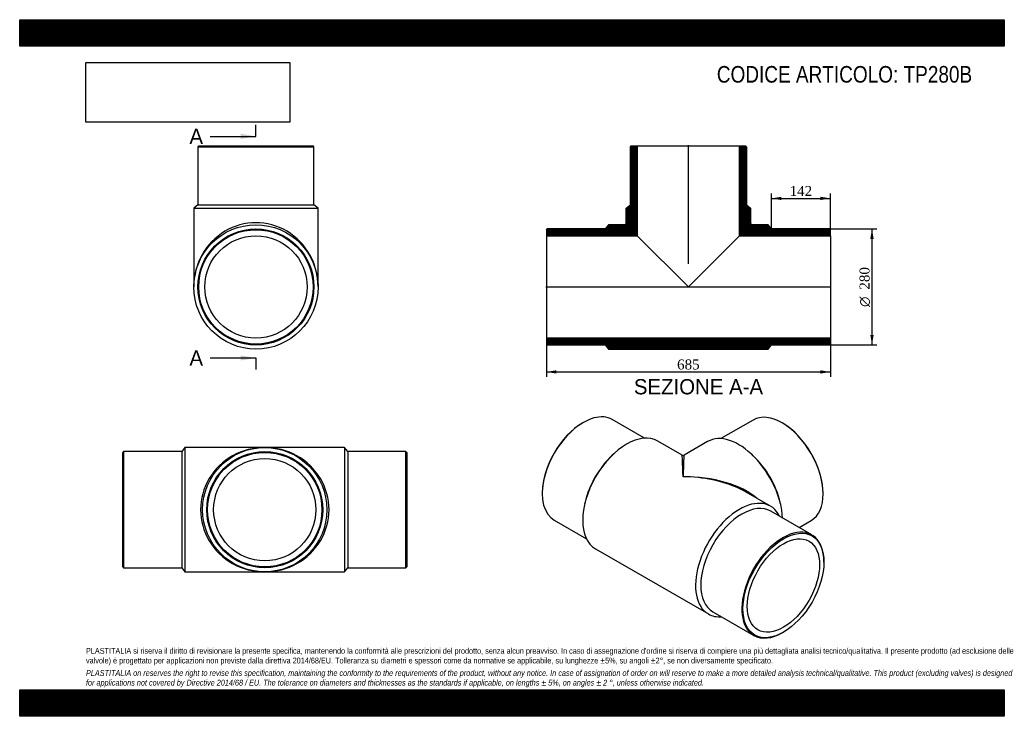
# Model space of a CAD drawing. Header units: millimetres. Extents: x 0 to 2376, y 0 to 1680.
import ezdxf
from ezdxf.enums import TextEntityAlignment as Align
from ezdxf.lldxf.tags import DXFTag

# ---------------------------------------------------------------- set-up
doc = ezdxf.new("R2010")
doc.units = ezdxf.units.MM
doc.header["$LTSCALE"] = 8
for name, color, linetype in [('Default', 7, 'Continuous'), ('DV4_Default', 7, 'Continuous'), ('TP280B', 7, 'Continuous')]:
    doc.layers.add(name, color=color, linetype=linetype)
doc.styles.add('SEACAD_Solid_Edge_ANSI', font='seans.ttf')
doc.styles.add('SEACAD_Solid_Edge_ANSI1_Symbols', font='semeca1.ttf')
doc.styles.add('SEACAD_Times_New_Roman', font='times.ttf')
tags = doc.linetypes.add('CENTER2', pattern=[28.575, 19.05, -3.175, 3.175, -3.175]).pattern_tags.tags
tags[10:11] = [DXFTag(74, 4), DXFTag(75, 0), DXFTag(340, '0'), DXFTag(46, 0.0), DXFTag(50, 0.0), DXFTag(44, 0.0), DXFTag(45, 0.0)]
tags[8:9] = [DXFTag(74, 4), DXFTag(75, 0), DXFTag(340, '0'), DXFTag(46, 0.0), DXFTag(50, 0.0), DXFTag(44, 0.0), DXFTag(45, 0.0)]
tags[6:7] = [DXFTag(74, 4), DXFTag(75, 0), DXFTag(340, '0'), DXFTag(46, 0.0), DXFTag(50, 0.0), DXFTag(44, 0.0), DXFTag(45, 0.0)]
tags[4:5] = [DXFTag(74, 4), DXFTag(75, 0), DXFTag(340, '0'), DXFTag(46, 0.0), DXFTag(50, 0.0), DXFTag(44, 0.0), DXFTag(45, 0.0)]
doc.dimstyles.new('ANSImm', dxfattribs={"dimtxt": 24, "dimasz": 24, "dimexe": 12, "dimexo": 0, "dimgap": 6, "dimtad": 1, "dimdsep": 46, "dimtxsty": 'SEACAD_Times_New_Roman', "dimblk1": '_SE_FILLED', "dimblk2": '_SE_FILLED', "dimsah": 1, "dimcen": 12, "dimazin": 0, "dimtfac": 0.85, "dimtdec": 3, "dimtofl": 0, "dimtmove": 0, "dimatfit": 3, "dimfxl": 1, "dimarcsym": 0})
picture_1 = doc.add_image_def('image1.jpg', size_in_pixel=(4302, 1260))

# ---------------------------------------------------------------- blocks, each defined once
blk = doc.blocks.new('SE')
at = {"layer": 'TP280B', "color": 7, "linetype": 'Continuous'}
for p, q in [((398.9, 648.3), (390.9, 638.3)), ((398.9, 648.3), (398.9, 348.3)), ((591.4, 648.3), (398.9, 648.3)), ((783.9, 648.3), (591.4, 648.3)), ((783.9, 648.3), (783.9, 348.3)), ((791.9, 638.3), (783.9, 648.3)), ((250.9, 638.3), (248.9, 636.3)), ((248.9, 360.3), (248.9, 636.3)), ((250.9, 638.3), (250.9, 358.3)), ((390.9, 638.3), (250.9, 638.3)), ((390.9, 638.3), (390.9, 358.3)), ((791.9, 638.3), (791.9, 358.3)), ((931.9, 638.3), (791.9, 638.3)), ((931.9, 358.3), (931.9, 638.3)), ((933.9, 636.3), (931.9, 638.3)), ((933.9, 636.3), (933.9, 360.3)), ((248.9, 360.3), (250.9, 358.3)), ((250.9, 358.3), (390.9, 358.3)), ((390.9, 358.3), (398.9, 348.3)), ((783.9, 348.3), (791.9, 358.3)), ((791.9, 358.3), (931.9, 358.3)), ((931.9, 358.3), (933.9, 360.3)), ((398.9, 348.3), (591.4, 348.3)), ((591.4, 348.3), (783.9, 348.3))]:
    blk.add_line(p, q, dxfattribs=at)
for radius in [150, 140, 138, 123.4]:
    blk.add_circle((591.4, 498.3), radius, dxfattribs=at)
for major_axis in [(155, 0), (-155, 0)]:
    blk.add_ellipse((591.4, 498.3), major_axis=major_axis, ratio=0.967742, start_param=1.570796, end_param=4.712389, dxfattribs=at)
blk = doc.blocks.new('SE1')
at = {"layer": 'TP280B', "color": 7, "linetype": 'Continuous'}
for p, q in [((1507.7, 670.6), (1430, 715.5)), ((1769.8, 714.5), (1692.1, 669.6)), ((1360, 708.6), (1358.6, 707.8)), ((1841.2, 706.8), (1839.8, 707.6)), ((1598.3, 629.9), (1539.7, 663.8)), ((1660.1, 662.7), (1603.3, 629.9)), ((1433.5, 632.9), (1429.9, 629.6)), ((1769.9, 628.5), (1766.4, 631.9)), ((1261, 538.8), (1261, 537.1)), ((1811.9, 506.6), (1753.3, 540.4)), ((1938.8, 536.1), (1938.8, 537.7)), ((1364.4, 516.1), (1363.3, 511.4)), ((1836.5, 510.4), (1835.4, 515.1)), ((1911.6, 437.5), (1812.6, 494.7)), ((1290, 473), (1367.7, 428.2)), ((1880.8, 455.3), (1909.8, 472)), ((1389.7, 404), (1661.9, 246.8)), ((1940.6, 371.8), (1940.6, 373.4)), ((1672.6, 252.2), (1771.6, 195)), ((1841.6, 202), (1843, 202.8))]:
    blk.add_line(p, q, dxfattribs=at)
blk.add_arc((1600.8, 634.3), 5, 241.1372, 299.0772, dxfattribs=at)
for centre, major_axis, ratio, start_param, end_param in [((1839.8, 593.3), (-70, 121.2), 0.57735, 3.141593, 6.283185), ((1360, 594.3), (70, 121.2), 0.57735, 0, 3.141593), ((1358.6, 595.1), (-69, -119.5), 0.57735, 3.926991, 5.497787), ((1841.2, 594.1), (69, -119.5), 0.57735, 0.785398, 2.356194), ((1464.7, 533.9), (-75, -129.9), 0.57735, 3.141593, 6.283185), ((1735.1, 532.8), (-75, 129.9), 0.57735, 3.980282, 6.283185), ((1459, 537.1), (-70, -121.2), 0.57735, 4.225694, 5.199084), ((1600.8, 455.3), (2.5, -174.7), 0.014192, 2.347725, 3.133124), ((1600.8, 455.3), (-2.5, -174.7), 0.014192, 3.150062, 3.93546), ((1740.8, 536.1), (-70, 121.2), 0.57735, 4.225694, 5.199084), ((1600.8, 455.3), (-215.7, -3), 0.56781, 3.720616, 4.704457), ((1600.8, 455.3), (-215.7, 3), 0.56781, 4.049219, 4.720321), ((1600.8, 455.3), (-215.7, 3), 0.56781, 3.934923, 4.049219), ((1736.9, 376.7), (-75, -129.9), 0.57735, 2.774385, 6.283185), ((1742.6, 373.4), (-70, -121.2), 0.57735, 3.141593, 6.283185), ((1841.6, 316.3), (-70, -121.2), 0.57735, 2.356194, 6.283185), ((1736.9, 376.7), (-75, -129.9), 0.57735, 0, 0.367208), ((1841.6, 316.3), (-70, -121.2), 0.57735, 0, 0.785398)]:
    blk.add_ellipse(centre, major_axis=major_axis, ratio=ratio, start_param=start_param, end_param=end_param, dxfattribs=at)
for major_axis in [(69, 119.5), (-61.7, -106.9)]:
    blk.add_ellipse((1843, 315.4), major_axis=major_axis, ratio=0.57735, dxfattribs=at)
blk = doc.blocks.new('SE2')
at = {"layer": 'TP280B', "color": 7, "linetype": 'Continuous'}
for p, q in [((432.1, 1375.5), (430.1, 1373.5)), ((430.1, 1373.5), (710.1, 1373.5)), ((430.1, 1373.5), (430.1, 1233.5)), ((432.1, 1375.5), (708.1, 1375.5)), ((710.1, 1373.5), (708.1, 1375.5)), ((710.1, 1233.5), (710.1, 1373.5)), ((430.1, 1233.5), (420.1, 1225.5)), ((420.1, 1225.5), (720.1, 1225.5)), ((420.1, 1225.5), (420.1, 1035.5)), ((430.1, 1233.5), (710.1, 1233.5)), ((720.1, 1225.5), (710.1, 1233.5)), ((720.1, 1035.5), (720.1, 1225.5))]:
    blk.add_line(p, q, dxfattribs=at)
for radius in [150, 140, 138, 123.4]:
    blk.add_circle((570.1, 1035.5), radius, dxfattribs=at)
blk.add_ellipse((570.1, 1035.5), major_axis=(0, -155), ratio=0.967742, start_param=1.570796, end_param=4.712389, dxfattribs=at)
blk = doc.blocks.new('SE4')
at = {"color": 7, "linetype": 'Continuous', "style": 'SEACAD_Solid_Edge_ANSI'}
blk.add_text('A', height=36.8, dxfattribs=at).set_placement((409.6, 1417.1), align=Align.TOP_LEFT)
blk = doc.blocks.new('SE5')
at = {"color": 7, "linetype": 'Continuous', "style": 'SEACAD_Solid_Edge_ANSI'}
blk.add_text('A', height=36.8, dxfattribs=at).set_placement((409.6, 882.6), align=Align.TOP_LEFT)
blk = doc.blocks.new('SEANNOT_GROUP')
at = {"linetype": 'Continuous'}
blk.add_hatch(color=7, dxfattribs=at).paths.add_polyline_path([(533.3, 1392.6), (570.1, 1398.7), (533.3, 1404.9)])
at = {"color": 7, "linetype": 'Continuous'}
blk.add_lwpolyline([(459.7, 1398.7), (570.1, 1398.7)], dxfattribs=at)
blk = doc.blocks.new('SEANNOT_GROUP1')
at = {"linetype": 'Continuous'}
blk.add_hatch(color=7, dxfattribs=at).paths.add_polyline_path([(533.3, 858.1), (570.1, 864.2), (533.3, 870.3)])
at = {"color": 7, "linetype": 'Continuous'}
blk.add_lwpolyline([(459.7, 864.2), (570.1, 864.2)], dxfattribs=at)
blk = doc.blocks.new('SE3')
at = {"layer": 'Default', "color": 7, "linetype": 'CENTER2'}
for p, q in [((570.1, 1398.7), (570.1, 1426.3)), ((570.1, 864.2), (570.1, 836.6))]:
    blk.add_line(p, q, dxfattribs=at)
at = {"layer": 'Default', "color": 7, "linetype": 'CENTER2', "const_width": 0.0001}
blk.add_lwpolyline([(570.1, 1398.7), (570.1, 864.2)], dxfattribs=at)
at = {"layer": 'Default'}
for name in ['SE4', 'SEANNOT_GROUP', 'SE5', 'SEANNOT_GROUP1']:
    blk.add_blockref(name, (0, 0), dxfattribs=at)
blk = doc.blocks.new('SE6')
at = {"layer": 'TP280B', "linetype": 'Continuous'}
h = blk.add_hatch(dxfattribs=at)
h.set_pattern_fill('LINE', scale=0.629921, angle=45, style=0)
edge = h.paths.add_edge_path()
edge.add_line((1473.7, 1233.5), (1463.7, 1225.5))
edge.add_line((1463.7, 1225.5), (1463.7, 1190.5))
edge.add_arc((1458.7, 1190.5), 5, 270, 360, ccw=False)
edge.add_line((1458.7, 1185.5), (1421.2, 1185.5))
edge.add_line((1421.2, 1185.5), (1413.2, 1175.5))
edge.add_line((1413.2, 1175.5), (1273.2, 1175.5))
edge.add_line((1273.2, 1175.5), (1271.2, 1173.5))
edge.add_line((1271.2, 1173.5), (1271.2, 1158.9))
edge.add_line((1271.2, 1158.9), (1490.3, 1158.9))
edge.add_line((1490.3, 1158.9), (1490.3, 1375.5))
edge.add_line((1490.3, 1375.5), (1475.7, 1375.5))
edge.add_line((1475.7, 1375.5), (1473.7, 1373.5))
edge.add_line((1473.7, 1373.5), (1473.7, 1233.5))
h = blk.add_hatch(dxfattribs=at)
h.set_pattern_fill('LINE', scale=0.629921, angle=45, style=0)
edge = h.paths.add_edge_path()
edge.add_line((1753.7, 1233.5), (1753.7, 1373.5))
edge.add_line((1753.7, 1373.5), (1751.7, 1375.5))
edge.add_line((1751.7, 1375.5), (1737.1, 1375.5))
edge.add_line((1737.1, 1375.5), (1737.1, 1158.9))
edge.add_line((1737.1, 1158.9), (1956.2, 1158.9))
edge.add_line((1956.2, 1158.9), (1956.2, 1173.5))
edge.add_line((1956.2, 1173.5), (1954.2, 1175.5))
edge.add_line((1954.2, 1175.5), (1814.2, 1175.5))
edge.add_line((1814.2, 1175.5), (1806.2, 1185.5))
edge.add_line((1806.2, 1185.5), (1768.7, 1185.5))
edge.add_arc((1768.7, 1190.5), 5, 180, 270, ccw=False)
edge.add_line((1763.7, 1190.5), (1763.7, 1225.5))
edge.add_line((1763.7, 1225.5), (1753.7, 1233.5))
h = blk.add_hatch(dxfattribs=at)
h.set_pattern_fill('LINE', scale=0.629921, angle=45, style=0)
h.paths.add_polyline_path([(1956.2, 897.5), (1956.2, 912.1), (1271.2, 912.1), (1271.2, 897.5), (1273.2, 895.5), (1413.2, 895.5), (1421.2, 885.5), (1806.2, 885.5), (1814.2, 895.5), (1954.2, 895.5)])
at = {"layer": 'DV4_Default', "color": 7, "linetype": 'CENTER2'}
for p, q in [((1613.7, 1091), (1613.7, 1377.2)), ((1269.5, 1035.5), (1958, 1035.5))]:
    blk.add_line(p, q, dxfattribs=at)
at = {"layer": 'TP280B', "color": 7, "linetype": 'Continuous'}
for p, q in [((1473.7, 1373.5), (1475.7, 1375.5)), ((1473.7, 1233.5), (1473.7, 1373.5)), ((1475.7, 1375.5), (1490.3, 1375.5)), ((1490.3, 1375.5), (1737.1, 1375.5)), ((1490.3, 1375.5), (1490.3, 1158.9)), ((1737.1, 1375.5), (1751.7, 1375.5)), ((1737.1, 1158.9), (1737.1, 1375.5)), ((1751.7, 1375.5), (1753.7, 1373.5)), ((1753.7, 1373.5), (1753.7, 1233.5)), ((1463.7, 1225.5), (1473.7, 1233.5)), ((1463.7, 1190.5), (1463.7, 1225.5)), ((1753.7, 1233.5), (1763.7, 1225.5)), ((1763.7, 1225.5), (1763.7, 1190.5)), ((1271.2, 1173.5), (1273.2, 1175.5)), ((1271.2, 1173.5), (1271.2, 1158.9)), ((1413.2, 1175.5), (1273.2, 1175.5)), ((1421.2, 1185.5), (1413.2, 1175.5)), ((1458.7, 1185.5), (1421.2, 1185.5)), ((1806.2, 1185.5), (1768.7, 1185.5)), ((1814.2, 1175.5), (1806.2, 1185.5)), ((1954.2, 1175.5), (1814.2, 1175.5)), ((1954.2, 1175.5), (1956.2, 1173.5)), ((1956.2, 1158.9), (1956.2, 1173.5)), ((1271.2, 1158.9), (1271.2, 912.1)), ((1271.2, 1158.9), (1490.3, 1158.9)), ((1490.3, 1158.9), (1613.7, 1035.5)), ((1613.7, 1035.5), (1737.1, 1158.9)), ((1737.1, 1158.9), (1956.2, 1158.9)), ((1956.2, 1158.9), (1956.2, 912.1)), ((1956.2, 912.1), (1271.2, 912.1)), ((1271.2, 912.1), (1271.2, 897.5)), ((1956.2, 897.5), (1956.2, 912.1)), ((1273.2, 895.5), (1271.2, 897.5)), ((1273.2, 895.5), (1413.2, 895.5)), ((1413.2, 895.5), (1421.2, 885.5)), ((1421.2, 885.5), (1806.2, 885.5)), ((1806.2, 885.5), (1814.2, 895.5)), ((1814.2, 895.5), (1954.2, 895.5)), ((1956.2, 897.5), (1954.2, 895.5))]:
    blk.add_line(p, q, dxfattribs=at)
for centre, start, end in [((1458.7, 1190.5), 270, 0), ((1768.7, 1190.5), 180, 270)]:
    blk.add_arc(centre, 5, start, end, dxfattribs=at)
blk = doc.blocks.new('DMBLK29')
at = {"layer": 'Default', "linetype": 'Continuous'}
for points in [[(1295.2, 826.5), (1295.2, 834.5), (1271.2, 830.5)], [(1932.2, 826.5), (1956.2, 830.5), (1932.2, 834.5)]]:
    blk.add_hatch(color=7, dxfattribs=at).paths.add_polyline_path(points)
at = {"layer": 'Default', "color": 7, "linetype": 'Continuous'}
for p, q in [((1271.2, 912.1), (1271.2, 818.5)), ((1956.2, 912.1), (1956.2, 818.5)), ((1271.2, 830.5), (1956.2, 830.5))]:
    blk.add_line(p, q, dxfattribs=at)
at = {"layer": 'Default', "color": 7, "linetype": 'Continuous', "style": 'SEACAD_Times_New_Roman'}
blk.add_text('685', height=24, dxfattribs=at).set_placement((1586.4, 860.5), align=Align.TOP_LEFT)
blk = doc.blocks.new('_SE_FILLED')
at = {"color": 0}
blk.add_line((0, 0), (-1, 0), dxfattribs=at)
blk.add_solid([(0, 0), (-1, -0.1665), (-1, 0.1665), (0, 0)], dxfattribs=at)
blk = doc.blocks.new('DMBLK30')
at = {"layer": 'Default', "linetype": 'Continuous'}
for points in [[(1838.2, 1253), (1814.2, 1249), (1838.2, 1245)], [(1932.2, 1253), (1932.2, 1245), (1956.2, 1249)]]:
    blk.add_hatch(color=7, dxfattribs=at).paths.add_polyline_path(points)
at = {"layer": 'Default', "color": 7, "linetype": 'Continuous'}
for p, q in [((1814.2, 1175.5), (1814.2, 1261)), ((1956.2, 1166.2), (1956.2, 1261)), ((1814.2, 1249), (1956.2, 1249))]:
    blk.add_line(p, q, dxfattribs=at)
at = {"layer": 'Default', "color": 7, "linetype": 'Continuous', "style": 'SEACAD_Times_New_Roman'}
blk.add_text('142', height=24, dxfattribs=at).set_placement((1857.9, 1279), align=Align.TOP_LEFT)
blk = doc.blocks.new('GDimGGroup')
at = {"layer": 'Default', "linetype": 'Continuous'}
for points in [[(2060.7, 1151.5), (2056.7, 1175.5), (2052.7, 1151.5)], [(2060.7, 919.5), (2052.7, 919.5), (2056.7, 895.5)]]:
    blk.add_hatch(color=7, dxfattribs=at).paths.add_polyline_path(points)
at = {"layer": 'Default', "color": 7, "linetype": 'Continuous'}
for p, q in [((1954.2, 1175.5), (2068.7, 1175.5)), ((2056.7, 1175.5), (2056.7, 895.5)), ((1954.2, 895.5), (2068.7, 895.5))]:
    blk.add_line(p, q, dxfattribs=at)
for s, style, p in [('280', 'SEACAD_Times_New_Roman', (2026.7, 1029)), ('O', 'SEACAD_Solid_Edge_ANSI1_Symbols', (2026.7, 987.3))]:
    blk.add_text(s, height=24, rotation=90, dxfattribs=dict(at, style=style)).set_placement(p, align=Align.TOP_LEFT)

msp = doc.modelspace()

# ---------------------------------------------------------------- hatches: boundary and pattern name
at = {"layer": 'Default', "linetype": 'Continuous'}
h = msp.add_hatch(dxfattribs=at)
h.set_pattern_fill('LINE', scale=0.629921, angle=45, style=0)
h.paths.add_polyline_path([(2376, 1616), (2376, 1680), (0, 1680), (0, 1616)])
for points in [[(2376, 1616), (2376, 1680), (0, 1680), (0, 1616)], [(2376, 0), (2376, 64), (0, 64), (0, 0)]]:
    msp.add_hatch(color=7, dxfattribs=at).paths.add_polyline_path(points)
h = msp.add_hatch(dxfattribs=at)
h.set_pattern_fill('LINE', scale=0.629921, angle=45, style=0)
h.paths.add_polyline_path([(2376, 0), (2376, 64), (0, 64), (0, 0)])

# ---------------------------------------------------------------- linework, layer by layer
at = {"layer": 'Default', "color": 7, "linetype": 'Continuous'}
for p, q in [((0, 1680), (2376, 1680)), ((0, 1616), (0, 1680)), ((2376, 1680), (2376, 1616)), ((2376, 1616), (0, 1616)), ((0, 64), (2376, 64)), ((0, 0), (0, 64)), ((2376, 64), (2376, 0)), ((2376, 0), (0, 0))]:
    msp.add_line(p, q, dxfattribs=at)

# ---------------------------------------------------------------- block references
at = {"layer": 'Default'}
for name in ['SE3', 'SE2', 'SE6', 'GDimGGroup', 'SE1', 'SE']:
    msp.add_blockref(name, (0, 0), dxfattribs=at)

# ---------------------------------------------------------------- texts
at = {"layer": 'Default', "color": 7, "linetype": 'Continuous', "style": 'SEACAD_Solid_Edge_ANSI'}
msp.add_text('SEZIONE A-A', height=36.8, dxfattribs=at).set_placement((1482.096, 813.257), align=Align.TOP_LEFT)
at = {"layer": 'Default', "attachment_point": 1}
for s, insert, char_height, width in [('{\\fArial Narrow|b0||i0||c0|p34;\\C7;\\H40.;\\W1.;CODICE ARTICOLO: TP280B}', (1682.289, 1568.268), 40, 664.55828), ("{\\fArial Narrow|b0||i0||c0|p34;\\C7;\\H14.;\\W1.;PLASTITALIA si riserva il diritto di revisionare la presente specifica, mantenendo la conformità alle prescrizioni del prodotto, senza alcun preavviso. In caso di assegnazione d'ordine si riserva di compiere una più dettagliata analisi tecnico/qualitativa. Il presente prodotto (ad esclusione delle \\P}{\\fArial Narrow|b0||i0||c0|p34;\\C7;\\H14.;\\W1.;valvole) è progettato per applicazioni non previste dalla direttiva 2014/68/EU. Tolleranza su diametri e spessori come da normative se applicabile, su lunghezze ±5%, su angoli ±2°, se non diversamente specificato.\\P}{\\fArial Narrow|b0||i0||c0|p34;\\C7;\\H4.;\\W1.;   \\P}{\\fArial Narrow|b0||i1||c0|p34;\\C7;\\H14.;\\W1.;PLASTITALIA on reserves the right to revise this specification, maintaining the conformity to the requirements of the product, without any notice. In case of assignation of order on will reserve to make a more detailed analysis technical/qualitative. This product (excluding valves) is designed \\P}{\\fArial Narrow|b0||i1||c0|p34;\\C7;\\H14.;\\W1.;for applications not covered by Directive 2014/68 / EU. The tolerance on diameters and thicknesses as the standards if applicable, on lengths ± 5%, on angles ± 2 °, unless otherwise indicated.\\P}", (160, 164.819), 14, 2056)]:
    msp.add_mtext(s, dxfattribs=dict(at, insert=insert, char_height=char_height, width=width))

# ---------------------------------------------------------------- dimensions: what is measured, and where the dimension line sits
at = {"layer": 'Default', "color": 7, "linetype": 'Continuous'}
dim = msp.add_linear_dim(base=(1956.229, 1249.026), p1=(1814.229, 1175.456), p2=(1956.229, 1166.156), text='\\A1;<>', dimstyle='ANSImm', dxfattribs=at)
dim.commit()
dim.dimension.update_dxf_attribs({"geometry": 'DMBLK30', "text_midpoint": (1885.229, 1249.026), "dimtype": 160})
dim = msp.add_linear_dim(base=(1271.229, 830.497), p1=(1271.229, 912.056), p2=(1956.229, 912.056), angle=360, text='\\A1;<>', dimstyle='ANSImm', dxfattribs=at)
dim.commit()
dim.dimension.update_dxf_attribs({"geometry": 'DMBLK29', "text_midpoint": (1613.729, 830.497), "dimtype": 161})

# ---------------------------------------------------------------- pictures from other files: only their frames are drawn
image = msp.add_image(picture_1, insert=(160, 1432.825), size_in_units=(491.657, 144))
image.dxf.flags = 7

doc.saveas('drawing.dxf')
